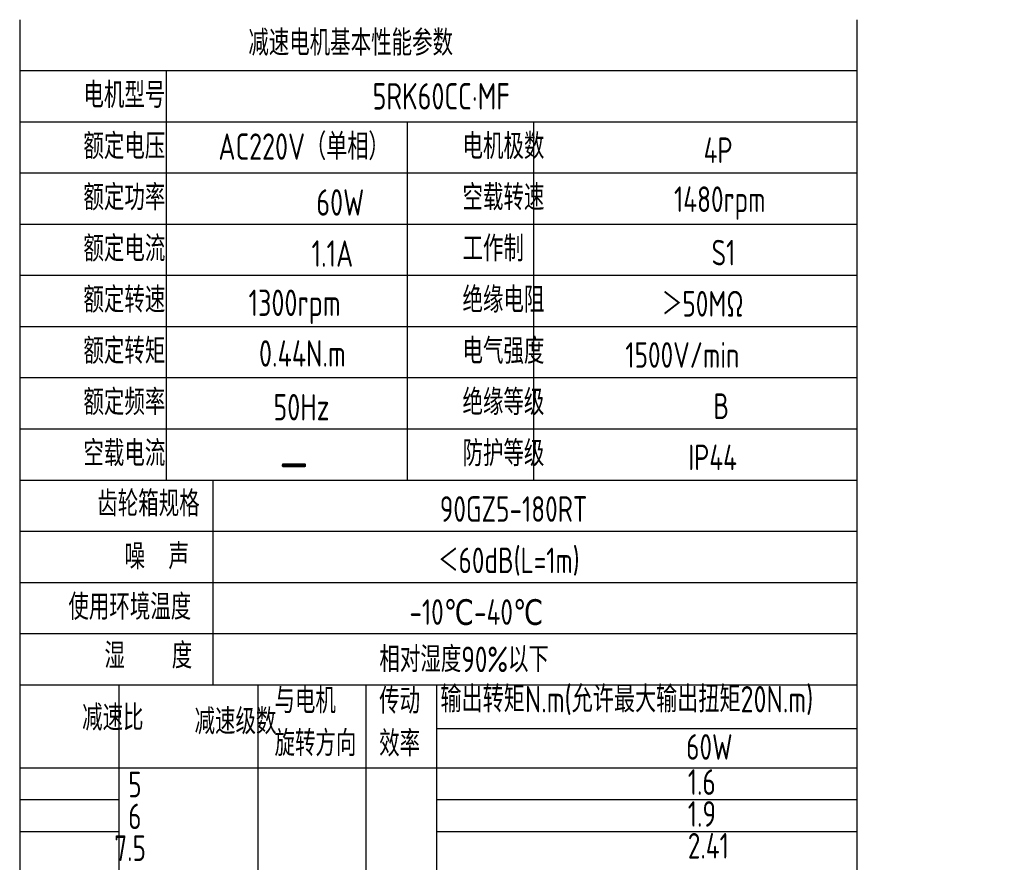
# Model space of a CAD drawing. Header units: inches. Extents: x 837 to 6223, y -2862 to 3098.
# Tile 100 of 139: x 4189 to 4491, y 538 to 796. Entities that reach past the tile are written whole.
import ezdxf

# ---------------------------------------------------------------- set-up
doc = ezdxf.new("R2010")
doc.units = ezdxf.units.IN
doc.header["$LTSCALE"] = 10
doc.header["$MEASUREMENT"] = 0
for name, color, linetype in [('1轮廓实线层', 7, 'Continuous'), ('2细线层', 4, 'Continuous'), ('6文字层', 3, 'Continuous')]:
    doc.layers.add(name, color=color, linetype=linetype)
doc.styles.add('PC_TEXTSTYLE', font='isocp.shx', dxfattribs={"width": 0.8, "bigfont": 'HZFS.SHX'})

msp = doc.modelspace()

# ---------------------------------------------------------------- linework, layer by layer
at = {"layer": '1轮廓实线层'}
for p, q in [((4189.22651, 796.21077), (4189.22651, 629.27019)), ((4189.22651, 796.21077), (4189.22651, 623.42487)), ((4446.17335, 796.21077), (4446.17335, 349.28546)), ((4189.22651, 625.69859), (4189.22651, 321.2243)), ((4189.22651, 619.72821), (4189.22651, 304.59293))]:
    msp.add_line(p, q, dxfattribs=at)
at = {"layer": '1轮廓实线层', "color": 4}
for p, q in [((4317.24985, 578.6786), (4446.17335, 578.6786)), ((4317.24985, 566.66748), (4360.16497, 566.66748))]:
    msp.add_line(p, q, dxfattribs=at)
at = {"layer": '2细线层'}
for p, q in [((4446.17335, 780.50296), (4189.22651, 780.50296)), ((4234.23468, 780.50296), (4234.23468, 654.84049)), ((4446.17335, 764.79515), (4189.22651, 764.79515)), ((4308.21634, 764.79515), (4308.21634, 654.84049)), ((4346.96063, 764.79515), (4346.96063, 654.84049)), ((4446.17335, 749.08734), (4189.22651, 749.08734)), ((4446.17335, 733.37953), (4189.22651, 733.37953)), ((4446.17335, 717.67172), (4189.22651, 717.67172)), ((4446.17335, 701.96391), (4189.22651, 701.96391)), ((4446.17335, 686.25611), (4189.22651, 686.25611)), ((4446.17335, 670.5483), (4189.22651, 670.5483)), ((4446.17335, 654.84049), (4189.22651, 654.84049)), ((4248.51441, 654.84049), (4248.51441, 592.00925)), ((4446.17335, 639.13268), (4189.22651, 639.13268)), ((4446.17335, 623.42487), (4189.22651, 623.42487)), ((4446.17335, 623.42487), (4189.22651, 623.42487)), ((4446.17335, 607.71706), (4189.22651, 607.71706)), ((4446.17335, 607.71706), (4189.22651, 607.71706)), ((4381.70974, 592.00925), (4189.22651, 592.00925)), ((4446.17335, 592.00925), (4189.22651, 592.00925)), ((4219.75279, 332.17535), (4219.75279, 592.00925)), ((4262.41016, 361.48686), (4262.41016, 592.00925)), ((4295.58274, 361.48686), (4295.58274, 592.00925)), ((4317.24985, 361.48686), (4317.24985, 592.00925)), ((4189.22651, 566.66748), (4446.17335, 566.66748)), ((4189.22651, 556.89698), (4219.75279, 556.89698)), ((4317.24985, 556.89698), (4446.17335, 556.89698)), ((4189.22651, 547.12647), (4219.75279, 547.12647)), ((4317.24985, 547.12647), (4446.17335, 547.12647))]:
    msp.add_line(p, q, dxfattribs=at)

# ---------------------------------------------------------------- texts
at = {"layer": '6文字层', "attachment_point": 1, "style": 'PC_TEXTSTYLE'}
for s, insert, char_height, width in [('{\\C3;减速电机基本性能参数}', (4259.41845, 793.03982), 7.8539044, 91.6376662), ('{\\C3;         电机型号 }', (4176.46162, 776.99099), 7.8539044, 91.6376662), ('\\pi23.649;{\\C3;      5RK60CC·MF}', (4251.67743, 776.74338), 8.100556, 112.3650494), ('{\\C3;         额定电压}', (4176.46162, 761.28318), 7.8539044, 91.6376662), ('{\\C3;       AC220V（单相）}', (4224.30651, 761.31741), 8.100556, 94.5155433), ('{\\C3;         电机极数}', (4292.83866, 761.28318), 7.8539044, 91.6376662), ('{\\C3;         4P}', (4366.8577, 760.07759), 7.8539044, 91.6376662), ('{\\C3;         额定功率}', (4176.46162, 745.57537), 7.8539044, 91.6376662), ('{\\C3;         空载转速}', (4292.83866, 745.57537), 7.8539044, 91.6376662), ('{\\C3;              60W}', (4228.43504, 744.17721), 8.100556, 94.5155433), ('{\\C3;          1480rpm}', (4354.1886, 745.05172), 7.8539044, 91.6376662), ('{\\C3;         额定电流}', (4176.46162, 729.86756), 7.8539044, 91.6376662), ('{\\C3;              1.1A}', (4226.9586, 728.50289), 8.100556, 94.5155433), ('{\\C3;         工作制}', (4292.83866, 729.86756), 7.8539044, 91.6376662), ('{\\C3;           S1}', (4362.12448, 728.66197), 7.8539044, 91.6376662), ('{\\C3;         额定转速}', (4176.46162, 714.15975), 7.8539044, 91.6376662), ('{\\C3;       1300rpm}', (4233.56142, 713.37922), 8.100556, 94.5155433), ('{\\C3;         绝缘电阻}', (4292.83866, 714.15975), 7.8539044, 91.6376662), ('{\\C3;       ＞50MΩ}', (4361.23701, 712.95416), 7.8539044, 91.6376662), ('{\\C3;         额定转矩}', (4176.46162, 698.45194), 7.8539044, 91.6376662), ('{\\C3;         电气强度}', (4292.83866, 698.45194), 7.8539044, 91.6376662), ('{\\C3;       0.44N.m}', (4236.75623, 697.83333), 8.100556, 94.5155433), ('{\\C3;  1500V/min}', (4367.98456, 697.24635), 7.8539044, 91.6376662), ('{\\C3;         额定频率}', (4176.46162, 682.74413), 7.8539044, 91.6376662), ('{\\C3;         绝缘等级}', (4292.83866, 682.74413), 7.8539044, 91.6376662), ('{\\C3;        50Hz}', (4237.48562, 681.33349), 8.100556, 94.5155433), ('{\\C3;          B}', (4366.26604, 681.53854), 7.8539044, 91.6376662), ('{\\C3;         空载电流}', (4176.46162, 667.03632), 7.8539044, 91.6376662), ('{\\C3;         防护等级}', (4292.83866, 667.03632), 7.8539044, 91.6376662), ('{\\C3;         IP44}', (4362.12448, 665.83073), 7.8539044, 91.6376662), ('{\\C3;        \\H1.6708x;—}', (4240.24209, 667.38979), 7.8539044, 91.6376662), ('{\\C3;              齿轮箱规格}', (4162.76572, 651.60918), 7.8539044, 91.6376662), ('{\\C3;             90GZ5-180RT}', (4271.50289, 649.969), 7.8539044, 91.6376662), ('{\\C3;              噪  声}', (4171.14379, 635.41351), 7.8539044, 91.6376662), ('{\\C3;              ＜60dB(L=1m)}', (4267.36988, 634.2131), 7.8539044, 91.6376662), ('{\\C3;       使用环境温度}', (4179.03836, 619.9129), 7.8539044, 91.6376662), ('{\\C3;       -10℃-40℃}', (4283.72309, 618.35141), 7.8539044, 91.6376662), ('{\\C3;           湿    度}', (4175.73534, 604.95308), 7.8539044, 91.6376662), ('{\\C3;      相对湿度90%以下}', (4278.10239, 603.83443), 7.8539044, 91.6376662), ('{\\C3;输出转矩N.m(允许最大输出扭矩20N.m)}', (4318.3905, 591.72314), 8.100556, 140.9134884), ('{\\C3;与电机\\P旋转方向}', (4267.4467, 591.155), 7.853904, 91.6376662), ('{\\C3;传动\\P效率}', (4299.59295, 591.07271), 7.853904, 91.6376662), ('{\\C3;              减速比}', (4158.09347, 585.90873), 7.8539044, 91.6376662), ('{\\C3;              减速级数}', (4192.62144, 584.76956), 7.8539044, 91.6376662), ('{\\C3;                60W}', (4336.34727, 576.95849), 7.8539044, 91.6376662), ('{\\C3;                   5}', (4154.28885, 565.43319), 7.8539044, 91.6376662), ('{\\C3;                1.6}', (4336.85886, 566.17018), 7.8539044, 91.6376662), ('{\\C3;                1.9}', (4336.85886, 556.39967), 7.8539044, 91.6376662), ('{\\C3;                   6}', (4154.28885, 555.66268), 7.8539044, 91.6376662), ('{\\C3;                  7.5}', (4153.59967, 545.89218), 7.8539044, 91.6376662), ('{\\C3;                2.41}', (4336.85886, 546.62916), 7.8539044, 91.6376662)]:
    msp.add_mtext(s, dxfattribs=dict(at, insert=insert, char_height=char_height, width=width))

doc.saveas('drawing.dxf')
